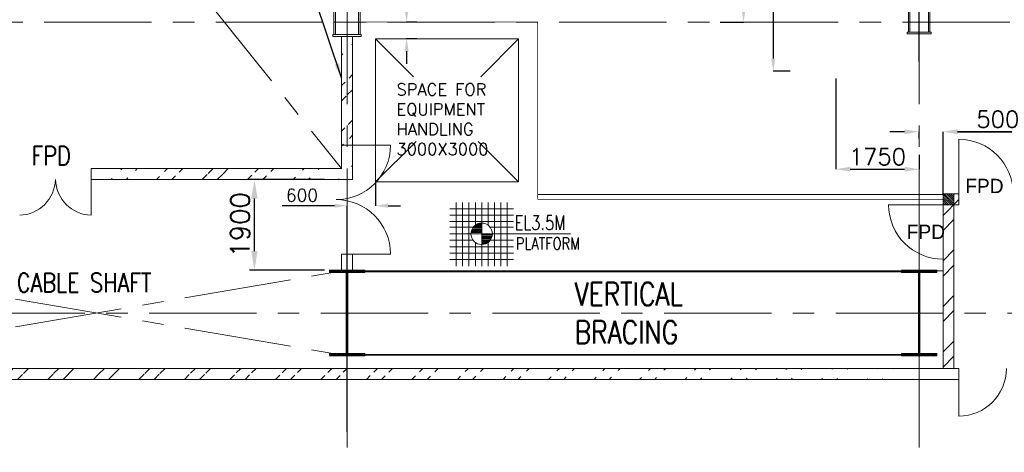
# Model space of a CAD drawing. Header units: inches. Extents: x 0 to 1545919, y 0 to 23143738.
# Tile 10 of 197: x 57925 to 78576, y 136219 to 145286. Entities that reach past the tile are written whole.
import ezdxf

# ---------------------------------------------------------------- set-up
doc = ezdxf.new("R2010")
doc.units = ezdxf.units.IN
doc.header["$LTSCALE"] = 1800
doc.header["$MEASUREMENT"] = 0
for name, pattern in [('CENTER', [2, 1.25, -0.25, 0.25, -0.25]), ('CENTER2', [1.125, 0.75, -0.125, 0.125, -0.125]), ('HIDDEN', [0.375, 0.25, -0.125])]:
    doc.linetypes.add(name, pattern=pattern)
doc.layers.get('0').update_dxf_attribs({"color": 253, "lineweight": 5})
doc.layers.get('Defpoints').update_dxf_attribs({"lineweight": 18})
for name, color, linetype, lineweight in [('AUX COL', 1, 'Continuous', 18), ('BRACING', 1, 'HIDDEN', 18), ('CEN', 8, 'CENTER', 18), ('COL', 1, 'Continuous', 18), ('DIM', 4, 'Continuous', 18), ('DOOR', 235, 'Continuous', 13), ('GRID', 251, 'CENTER', 18), ('OPENING', 40, 'Continuous', 18), ('STAIR', 2, 'Continuous', 18), ('STEEL', 231, 'Continuous', 18), ('TEXT', 3, 'Continuous', 18), ('WALL', 6, 'Continuous', 18)]:
    doc.layers.add(name, color=color, linetype=linetype, lineweight=lineweight)
doc.styles.add('HTX11', font='O8111901')
doc.styles.add('ROMANS', font='romans.shx')
doc.linetypes.add('FENCELINE1', pattern='A,0.25,-0.1,[133,ltypeshp.shx,S=0.1,R=0,X=-0.1,Y=0],-0.1,1', length=1.45)
doc.dimstyles.new('DIM100 x2', dxfattribs={"dimscale": 0, "dimtxt": 400, "dimasz": 400, "dimexe": 100, "dimexo": 100, "dimgap": 100, "dimtad": 1, "dimdec": 0, "dimzin": 13, "dimdsep": 46, "dimtxsty": 'ROMANS', "dimblk2": 'OBLIQUE', "dimcen": 100, "dimdle": 100, "dimclrd": 9, "dimclre": 9, "dimclrt": 4, "dimadec": 0, "dimazin": 0, "dimtfac": 1.1, "dimtdec": 0, "dimtix": 1, "dimtmove": 2, "dimatfit": 3, "dimfxl": 1, "dimtolj": 1, "dimtzin": 13, "dimarcsym": 0})
doc.dimstyles.new('USER175', dxfattribs={"dimscale": 175, "dimtxt": 2, "dimasz": 1.75, "dimexe": 0, "dimexo": 0, "dimgap": 0.5, "dimtad": 1, "dimdec": 0, "dimzin": 0, "dimdsep": 46, "dimtxsty": 'ROMANS', "dimcen": 0, "dimclrd": 4, "dimclre": 4, "dimclrt": 4, "dimadec": 0, "dimazin": 0, "dimtfac": 0.09, "dimtdec": 0, "dimtix": 1, "dimtofl": 0, "dimtmove": 0, "dimatfit": 3, "dimfxl": 1, "dimtolj": 1, "dimtzin": 0, "dimarcsym": 0})

# ---------------------------------------------------------------- blocks, each defined once
blk = doc.blocks.new('AUX COLUMNS')
at = {"color": 2, "linetype": 'CENTER2', "ltscale": 0.25}
for p, q in [((-207038, 51715), (-207038, 52315)), ((-207313, 52015), (-206763, 52015))]:
    blk.add_line(p, q, dxfattribs=at)
at = {"color": 2, "linetype": 'CENTER2', "ltscale": 0.15}
for p, q in [((-195038, 51765), (-195038, 52265)), ((-194813, 52015), (-195263, 52015))]:
    blk.add_line(p, q, dxfattribs=at)
at = {"layer": 'AUX COL'}
for p, q in [((-207313, 51751), (-207313, 52279)), ((-207277, 51751), (-207277, 52279)), ((-206799, 51751), (-206799, 52279)), ((-206763, 51751), (-206763, 52279)), ((-195263, 51801), (-195263, 52229)), ((-195235, 51801), (-195235, 52229)), ((-194841, 51801), (-194841, 52229)), ((-194813, 51801), (-194813, 52229))]:
    blk.add_line(p, q, dxfattribs=at)
for points in [[(-207338, 51751), (-206738, 51751), (-206738, 51715), (-207338, 51715)], [(-195288, 51801), (-194788, 51801), (-194788, 51765), (-195288, 51765)]]:
    blk.add_lwpolyline(points, close=True, dxfattribs=at)
at = {"layer": 'GRID'}
blk.add_line((-171538, 52015), (-242038, 52015), dxfattribs=at)
blk = doc.blocks.new('A-ROW COLUMN')
at = {"layer": 'COL'}
h = blk.add_hatch(dxfattribs=at)
h.set_pattern_fill('ANSI31', color=256, scale=200, style=0)
h.set_pattern_definition([(45, (165226.353, 18853.894), (-17.67767, 17.67767), [])])
h.paths.add_polyline_path([(180799, 40890), (181539, 40890), (181539, 40840), (180799, 40840)])
h.paths.add_polyline_path([(181153, 42590), (181185, 42590), (181185, 40890), (181153, 40890)])
h.paths.add_polyline_path([(180799, 42640), (181539, 42640), (181539, 42590), (180799, 42590)])
blk.add_line((181169, 40840), (181169, 42640))
at = {"layer": 'CEN'}
for p, q in [((181169, 40840), (181169, 42640)), ((180977, 41740), (181360, 41740))]:
    blk.add_line(p, q, dxfattribs=at)
at = {"layer": 'COL'}
for points in [[(180799, 42640), (181539, 42640), (181539, 42590), (180799, 42590)], [(181153, 42590), (181185, 42590), (181185, 40890), (181153, 40890)], [(180799, 40890), (181539, 40890), (181539, 40840), (180799, 40840)]]:
    blk.add_lwpolyline(points, close=True, dxfattribs=at)
blk = doc.blocks.new('*D868')
at = {"layer": 'Defpoints', "color": 0, "transparency": 16777216}
for p in [(72615, 149017), (72615, 145237), (73106, 145237)]:
    blk.add_point(p, dxfattribs=at)
at = {"layer": 'DIM', "color": 4, "lineweight": -2, "transparency": 16777216}
for p, q in [((72615, 149017), (73106, 149017)), ((73106, 148711), (73106, 145543)), ((72615, 145237), (73106, 145237))]:
    blk.add_line(p, q, dxfattribs=at)
at = {"layer": 'DIM', "color": 4, "transparency": 16777216}
for points in [[(73055, 148711), (73157, 148711), (73106, 149017)], [(73055, 145543), (73157, 145543), (73106, 145237)]]:
    blk.add_solid(points, dxfattribs=at)
at = {"layer": 'DIM', "color": 4, "transparency": 16777216, "insert": (72844, 147127), "char_height": 350, "attachment_point": 5, "rotation": 90, "style": 'ROMANS'}
blk.add_mtext('\\A1;3780', dxfattribs=at)
blk = doc.blocks.new('*D877')
at = {"layer": 'Defpoints', "color": 0, "transparency": 16777216}
for p in [(73940, 148708), (73730, 144208), (74083, 144208)]:
    blk.add_point(p, dxfattribs=at)
at = {"layer": 'DIM', "color": 4, "lineweight": -2, "transparency": 16777216}
for p, q in [((73940, 148708), (73730, 148708)), ((73730, 148446), (73730, 144471)), ((74083, 144208), (73730, 144208))]:
    blk.add_line(p, q, dxfattribs=at)
at = {"layer": 'DIM', "color": 4, "transparency": 16777216}
for points in [[(73686, 148446), (73774, 148446), (73730, 148708)], [(73686, 144471), (73774, 144471), (73730, 144208)]]:
    blk.add_solid(points, dxfattribs=at)
at = {"layer": 'DIM', "color": 4, "transparency": 16777216, "insert": (73511, 146458), "char_height": 262.5, "attachment_point": 5, "rotation": 90, "style": 'ROMANS'}
blk.add_mtext('\\A1;4500', dxfattribs=at)
blk = doc.blocks.new('*D878')
at = {"layer": 'Defpoints', "color": 0, "transparency": 16777216}
for p in [(75040, 144052), (76790, 142452), (76790, 142152)]:
    blk.add_point(p, dxfattribs=at)
at = {"layer": 'DIM', "color": 4, "lineweight": -2, "transparency": 16777216}
for p, q in [((75040, 144052), (75040, 142152)), ((76790, 142452), (76790, 142152)), ((75346, 142152), (76484, 142152))]:
    blk.add_line(p, q, dxfattribs=at)
at = {"layer": 'DIM', "color": 4, "transparency": 16777216}
for points in [[(75346, 142203), (75346, 142101), (75040, 142152)], [(76484, 142203), (76484, 142101), (76790, 142152)]]:
    blk.add_solid(points, dxfattribs=at)
at = {"layer": 'DIM', "color": 4, "transparency": 16777216, "insert": (75915, 142415), "char_height": 350, "attachment_point": 5, "style": 'ROMANS'}
blk.add_mtext('\\A1;1750', dxfattribs=at)
blk = doc.blocks.new('*D1088')
at = {"layer": 'Defpoints', "color": 0, "transparency": 16777216}
for p in [(79540, 147337), (76790, 146711), (76790, 144410)]:
    blk.add_point(p, dxfattribs=at)
at = {"layer": 'DIM', "color": 4, "lineweight": -2, "transparency": 16777216}
for p, q in [((79540, 147337), (79540, 146711)), ((76790, 144410), (76790, 146711)), ((79234, 146711), (77096, 146711))]:
    blk.add_line(p, q, dxfattribs=at)
at = {"layer": 'DIM', "color": 4, "transparency": 16777216}
for points in [[(77096, 146763), (77096, 146660), (76790, 146711)], [(79234, 146763), (79234, 146660), (79540, 146711)]]:
    blk.add_solid(points, dxfattribs=at)
at = {"layer": 'DIM', "color": 4, "transparency": 16777216, "insert": (78165, 146974), "char_height": 350, "attachment_point": 5, "style": 'ROMANS'}
blk.add_mtext('\\A1;2750', dxfattribs=at)
blk = doc.blocks.new('*D918')
at = {"layer": 'Defpoints', "color": 0, "transparency": 16777216}
for p in [(66040, 145237), (66257, 145237), (66257, 144887)]:
    blk.add_point(p, dxfattribs=at)
at = {"layer": 'DIM', "color": 4, "lineweight": -2, "transparency": 16777216}
for p, q in [((66040, 145500), (66040, 146821)), ((66257, 145237), (66040, 145237)), ((66257, 144887), (66040, 144887)), ((66040, 144625), (66040, 144362))]:
    blk.add_line(p, q, dxfattribs=at)
at = {"layer": 'DIM', "color": 4, "transparency": 16777216}
for points in [[(65996, 145500), (66084, 145500), (66040, 145237)], [(65996, 144625), (66084, 144625), (66040, 144887)]]:
    blk.add_solid(points, dxfattribs=at)
at = {"layer": 'DIM', "color": 4, "transparency": 16777216, "insert": (65821, 146396), "char_height": 262.5, "attachment_point": 5, "rotation": 90, "style": 'ROMANS'}
blk.add_mtext('\\A1;350', dxfattribs=at)
blk = doc.blocks.new('*D1116')
at = {"layer": 'Defpoints', "color": 0, "transparency": 16777216}
for p in [(65390, 141887), (64790, 141387), (64790, 136650)]:
    blk.add_point(p, dxfattribs=at)
at = {"layer": 'DIM', "color": 4, "lineweight": -2, "transparency": 16777216}
for p, q in [((65390, 141887), (65390, 141387)), ((64528, 141387), (63428, 141387)), ((64790, 136650), (64790, 141387)), ((65653, 141387), (65915, 141387))]:
    blk.add_line(p, q, dxfattribs=at)
at = {"layer": 'DIM', "color": 4, "transparency": 16777216}
for points in [[(64528, 141431), (64528, 141343), (64790, 141387)], [(65653, 141431), (65653, 141343), (65390, 141387)]]:
    blk.add_solid(points, dxfattribs=at)
at = {"layer": 'DIM', "color": 4, "transparency": 16777216, "insert": (63846, 141606), "char_height": 262.5, "attachment_point": 5, "style": 'ROMANS'}
blk.add_mtext('\\A1;600', dxfattribs=at)
blk = doc.blocks.new('*D982')
at = {"layer": 'Defpoints', "color": 0, "transparency": 16777216}
for p in [(77290, 142938), (76790, 142797), (77290, 142797)]:
    blk.add_point(p, dxfattribs=at)
at = {"layer": 'DIM', "color": 4, "lineweight": -2, "transparency": 16777216}
for p, q in [((76484, 142938), (76178, 142938)), ((76790, 142797), (76790, 142938)), ((77290, 142797), (77290, 142938)), ((77596, 142938), (78978, 142938))]:
    blk.add_line(p, q, dxfattribs=at)
at = {"layer": 'DIM', "color": 4, "transparency": 16777216}
for points in [[(76484, 142989), (76484, 142887), (76790, 142938)], [(77596, 142989), (77596, 142887), (77290, 142938)]]:
    blk.add_solid(points, dxfattribs=at)
at = {"layer": 'DIM', "color": 4, "transparency": 16777216, "insert": (78440, 143200), "char_height": 350, "attachment_point": 5, "style": 'ROMANS'}
blk.add_mtext('\\A1;500', dxfattribs=at)
blk = doc.blocks.new('*D983')
at = {"layer": 'Defpoints', "color": 0, "transparency": 16777216}
for p in [(77290, 142938), (77290, 141637), (83290, 141637)]:
    blk.add_point(p, dxfattribs=at)
at = {"layer": 'DIM', "color": 4, "lineweight": -2, "transparency": 16777216}
for p, q in [((77290, 141637), (77290, 142938)), ((82984, 142938), (77596, 142938)), ((83290, 141637), (83290, 142938))]:
    blk.add_line(p, q, dxfattribs=at)
at = {"layer": 'DIM', "color": 4, "transparency": 16777216}
for points in [[(77596, 142989), (77596, 142887), (77290, 142938)], [(82984, 142989), (82984, 142887), (83290, 142938)]]:
    blk.add_solid(points, dxfattribs=at)
at = {"layer": 'DIM', "color": 4, "transparency": 16777216, "insert": (80290, 143200), "char_height": 350, "attachment_point": 5, "style": 'ROMANS'}
blk.add_mtext('\\A1;6000', dxfattribs=at)
blk = doc.blocks.new('A$C23722B17')
at = {"flags": 128}
for points in [[(-533, 658), (-533, -676)], [(-400, 658), (-400, -676)], [(-267, 658), (-267, -676)], [(-267, 658), (-267, -676)], [(-133, 658), (-133, 181)], [(0, 658), (0, -676)], [(0, 658), (0, -676)], [(133, 658), (133, 181)], [(133, 658), (133, 181)], [(267, 658), (267, -676)], [(400, 658), (400, -676)], [(533, 658), (533, -676)], [(-667, 524), (667, 524)], [(-667, 391), (667, 391)], [(-667, 258), (667, 258)], [(0, 0), (0, 264)], [(-667, 142), (-174, 142)], [(-667, 0), (667, 0)], [(-265, 0), (0, 0)], [(-225, 2), (0, 2)], [(-224, 25), (0, 25)], [(-220, 47), (0, 47)], [(-214, 70), (0, 70)], [(-205, 92), (0, 92)], [(-194, 115), (0, 115)], [(-178, 137), (0, 137)], [(-158, 160), (0, 160)], [(-132, 182), (0, 182)], [(-93, 205), (0, 205)], [(1864, 0), (0, 0)], [(0, 0), (0, -261)], [(174, 142), (667, 142)], [(-667, -133), (-181, -133)], [(-133, -181), (-133, -676)], [(225, -2), (0, -2)], [(224, -25), (0, -25)], [(220, -47), (0, -47)], [(214, -70), (0, -70)], [(205, -92), (0, -92)], [(194, -115), (0, -115)], [(178, -137), (0, -137)], [(158, -160), (0, -160)], [(132, -182), (0, -182)], [(93, -205), (0, -205)], [(133, -181), (133, -676)], [(133, -181), (133, -676)], [(181, -133), (667, -133)], [(-667, -276), (667, -276)], [(-667, -409), (667, -409)], [(-667, -542), (667, -542)]]:
    blk.add_lwpolyline(points, dxfattribs=at)
for points in [[(0, 225, 0.414246), (-225, 0)], [(225, 0, 0.414258), (0, 225)], [(0, -225, 0.414246), (225, 0)], [(-225, 0, 0.414221), (0, -225)]]:
    blk.add_lwpolyline(points, format="xyb", dxfattribs=at)
blk = doc.blocks.new('*D1242')
at = {"layer": 'Defpoints', "color": 0, "transparency": 16777216}
for p in [(62848, 141937), (64420, 141937), (64420, 140037)]:
    blk.add_point(p, dxfattribs=at)
at = {"layer": 'DIM', "color": 9, "lineweight": -2, "transparency": 16777216}
for p, q in [((64320, 141937), (62748, 141937)), ((62848, 140437), (62848, 141537)), ((64320, 140037), (62748, 140037))]:
    blk.add_line(p, q, dxfattribs=at)
at = {"layer": 'DIM', "color": 9, "transparency": 16777216}
for points in [[(62781, 141537), (62914, 141537), (62848, 141937)], [(62781, 140437), (62914, 140437), (62848, 140037)]]:
    blk.add_solid(points, dxfattribs=at)
at = {"layer": 'DIM', "color": 4, "transparency": 16777216, "insert": (62547, 140987), "char_height": 400, "attachment_point": 5, "rotation": 90, "style": 'ROMANS'}
blk.add_mtext('\\A1;1900', dxfattribs=at)
blk = doc.blocks.new('_Oblique')
at = {"color": 0, "linetype": 'ByBlock', "lineweight": -2}
blk.add_line((-0.5, -0.5), (0.5, 0.5), dxfattribs=at)

msp = doc.modelspace()

# ---------------------------------------------------------------- hatches: boundary and pattern name
h = msp.add_hatch()
h.set_pattern_fill('ANSI32', color=256, scale=1800, style=0)
edge = h.paths.add_edge_path()
edge.add_line((64905.003, 144937.047), (64905.003, 141937.047))
edge.add_line((64675.003, 144937.047), (64675.003, 142167.047))
h = msp.add_hatch()
h.set_pattern_fill('ANSI32', color=256, scale=1800, style=0)
edge = h.paths.add_edge_path()
edge.add_line((59425.003, 142167.047), (64675.003, 142167.047))
edge.add_line((59425.003, 141937.047), (64905.003, 141937.047))
h = msp.add_hatch()
h.set_pattern_fill('ANSI32', color=256, scale=1800, style=0)
h.set_pattern_definition([(45, (108.2, 1954.5), (-477.297, 477.297), []), (45, (426.4, 1954.5), (-477.297, 477.297), [])])
h.paths.add_polyline_path([(77520.003, 139137.047), (77290.003, 139137.047), (77290.003, 137977.047), (77520.003, 137977.047)])
h.paths.add_polyline_path([(77520.003, 141407.384), (77620.003, 141407.384), (77620.003, 141637.384), (77290.003, 141637.384), (77290.003, 139137.047), (77520.003, 139137.047)])
h = msp.add_hatch()
h.set_pattern_fill('ANSI32', color=256, scale=1800, style=0)
edge = h.paths.add_edge_path()
edge.add_line((41290.003, 137747.047), (77620.003, 137747.047))
edge.add_line((41290.003, 137977.047), (77620.003, 137977.047))
at = {"layer": 'COL'}
h = msp.add_hatch(dxfattribs=at)
h.set_pattern_fill('ANSI31', color=1, scale=250, angle=90, style=0)
h.set_pattern_definition([(135, (232696.306, -11354.803), (-22.097087, -22.097087), [])])
h.paths.add_polyline_path([(77290.003, 141637.384), (77520.003, 141637.384), (77520.003, 141407.384), (77290.003, 141407.384)])

# ---------------------------------------------------------------- linework, layer by layer
at = {"layer": 'BRACING', "const_width": 40}
for points in [[(65160.003, 140012.047), (76420.003, 140012.047)], [(65160.003, 138262.047), (76420.003, 138262.047)]]:
    msp.add_lwpolyline(points, dxfattribs=at)
at = {"layer": 'CEN'}
for p, q in [((43790.003, 168237.047), (64675.003, 142167.047)), ((65390.003, 144887.047), (66184.94, 144092.11)), ((68390.003, 144887.047), (67595.066, 144092.11)), ((66238.253, 142735.297), (65390.003, 141887.047)), ((67541.752, 142735.297), (68390.003, 141887.047)), ((54290.003, 138237.047), (64790.003, 140037.047)), ((54290.003, 140037.047), (64790.003, 138237.047))]:
    msp.add_line(p, q, dxfattribs=at)
at = {"layer": 'DOOR'}
for centre, radius, start, end in [((57903.597, 141958.453), 771.703, 271.5894973, 358.4105027), ((59446.408, 141958.453), 771.703, 181.5894973, 268.4105027), ((77620.003, 137977.047), 1000, 270, 0)]:
    msp.add_arc(centre, radius, start, end, dxfattribs=at)
at = {"layer": 'GRID'}
for p, q in [((64790.003, 121918.052), (64790.003, 211545.947)), ((76790.003, 121918.052), (76790.003, 185637.047)), ((160090.003, 139137.047), (24990.003, 139137.047))]:
    msp.add_line(p, q, dxfattribs=at)
at = {"layer": 'OPENING'}
msp.add_lwpolyline([(65390.003, 144887.047), (68390.003, 144887.047), (68390.003, 141887.047), (65390.003, 141887.047)], close=True, dxfattribs=at)
at = {"layer": 'STEEL', "const_width": 15}
for points in [[(65065.003, 145237.047), (68790.003, 145237.047), (68790.003, 141522.384)], [(77290.003, 141522.384), (68790.003, 141522.384)], [(64790.003, 140022.384), (77290.003, 140022.384)]]:
    msp.add_lwpolyline(points, dxfattribs=at)
at = {"layer": 'STEEL', "linetype": 'FENCELINE1', "ltscale": 0.25}
msp.add_lwpolyline([(77290.003, 141622.384), (68790.003, 141622.384)], dxfattribs=at)
at = {"layer": 'WALL'}
for p, q in [((64675.003, 144937.047), (64675.003, 142167.047)), ((64905.003, 144937.047), (64905.003, 141937.047)), ((59425.003, 142167.047), (64675.003, 142167.047)), ((59425.003, 142167.047), (59425.003, 141187.047)), ((59425.003, 141937.047), (64905.003, 141937.047)), ((77620.003, 141637.384), (77290.003, 141637.384)), ((77290.003, 137977.047), (77290.003, 141637.384)), ((77290.003, 141407.384), (77290.003, 141637.384)), ((77290.003, 141637.384), (77620.003, 141637.384)), ((77520.003, 137977.047), (77520.003, 141637.384)), ((77520.003, 141407.384), (77520.003, 141637.384)), ((77620.003, 141407.384), (77520.003, 141407.384)), ((77520.003, 141407.384), (77620.003, 141407.384)), ((64675.003, 140372.384), (64675.003, 140037.047)), ((64905.003, 140372.384), (64905.003, 140037.047)), ((41290.003, 137977.047), (77620.003, 137977.047)), ((77620.003, 137977.047), (77620.003, 136977.047)), ((41290.003, 137747.047), (77620.003, 137747.047))]:
    msp.add_line(p, q, dxfattribs=at)
at = {"layer": 'WALL', "flags": 128}
for points in [[(77620.003, 141407.384), (77620.003, 142779.127)], [(64675.003, 142655.869), (65701.745, 142655.869)], [(77520.003, 141407.384), (76148.26, 141407.384)], [(64675.003, 140372.384), (65701.745, 140372.384)]]:
    msp.add_lwpolyline(points, dxfattribs=at)
for points in [[(78761.745, 141637.384, 0.414209), (77620.003, 142779.127)], [(64560.003, 141514.127, 0.414209), (65701.745, 142655.869)], [(64560.003, 141514.127, -0.414209), (65701.745, 140372.384)], [(77290.003, 140265.642, -0.414209), (76148.26, 141407.384)]]:
    msp.add_lwpolyline(points, format="xyb", dxfattribs=at)

# ---------------------------------------------------------------- block references
at = {"layer": 'AUX COL'}
msp.add_blockref('AUX COLUMNS', (271827.812, 93222.023), dxfattribs=at)
at = {"layer": 'COL'}
for p in [(-116378.529, 97397.294), (-104378.529, 97397.294)]:
    msp.add_blockref('A-ROW COLUMN', p, dxfattribs=at)
at = {"layer": 'STEEL'}
msp.add_blockref('A$C23722B17', (67615.293, 140798.655), dxfattribs=at)

# ---------------------------------------------------------------- texts
at = {"layer": 'STAIR', "linetype": 'Continuous', "style": 'HTX11'}
for p in [(77757.535, 141651.477), (76530.128, 140689.826)]:
    msp.add_text('FPD', height=300, dxfattribs=at).set_placement(p)
at = {"layer": 'TEXT', "style": 'ROMANS'}
for s, height, width, p in [('FPD', 400, 0.8, (58171.94, 142234.019)), ('EL3.5M', 300, 0.75, (68307.284, 140881.005)), ('PLATFORM', 250, 0.8, (68330.201, 140469.743)), ('CABLE SHAFT', 400, 0.8, (57863.38, 139574.784))]:
    msp.add_text(s, height=height, dxfattribs=dict(at, width=width)).set_placement(p)
at = {"layer": 'TEXT', "insert": (65827.984, 143949.973), "char_height": 250, "attachment_point": 1, "style": 'ROMANS'}
msp.add_mtext_dynamic_manual_height_columns('SPACE FOR EQUIPMENT HANDLING\\P3000X3000', width=2106.1782, gutter_width=1, heights=[0], dxfattribs=at)
at = {"layer": 'TEXT', "insert": (69564.53, 139777.047), "char_height": 480, "width": 2515.41904, "attachment_point": 1, "style": 'ROMANS'}
msp.add_mtext('{\\W0.8;VERTICAL BRACING}', dxfattribs=at)

# ---------------------------------------------------------------- dimensions: what is measured, and where the dimension line sits
at = {"layer": 'DIM'}
for base, p1, p2, dimstyle, override, picture, middle in [((73106.444, 145237.047), (72614.713, 149017.047), (72614.713, 145237.047), 'USER175', {"dimtmove": 0}, '*D868', (72843.944, 147127.047)), ((73730.206, 144208.047), (73940.003, 148708.047), (74083.003, 144208.047), 'USER175', {"dimtxt": 1.5, "dimasz": 1.5, "dimtmove": 0}, '*D877', (73511.456, 146458.047)), ((62847.5, 141937.047), (64420.003, 140037.047), (64420.003, 141937.047), 'DIM100 x2', {"dimscale": 1}, '*D1242', (62547.5, 140987.047))]:
    dim = msp.add_linear_dim(base=base, p1=p1, p2=p2, angle=90, dimstyle=dimstyle, override=override, dxfattribs=at)
    dim.commit()
    dim.dimension.update_dxf_attribs({"geometry": picture, "text_midpoint": middle})
for base, p1, p2, picture, middle in [((76790.003, 146711.479), (79540.003, 147337.047), (76790.003, 144410.067), '*D1088', (78165.003, 146973.979)), ((76790.003, 142152.251), (75040.003, 144052.251), (76790.003, 142452.251), '*D878', (75915.003, 142414.751)), ((77290.003, 142937.627), (83290.003, 141637.384), (77290.003, 141637.384), '*D983', (80290.003, 143200.127))]:
    dim = msp.add_linear_dim(base=base, p1=p1, p2=p2, dimstyle='USER175', override={"dimtmove": 0}, dxfattribs=at)
    dim.commit()
    dim.dimension.update_dxf_attribs({"geometry": picture, "text_midpoint": middle})
dim = msp.add_linear_dim(base=(66040.003, 145237.047), p1=(66257.486, 144887.047), p2=(66257.486, 145237.047), angle=90, dimstyle='USER175', override={"dimtxt": 1.5, "dimasz": 1.5, "dimtmove": 0}, dxfattribs=at)
dim.commit()
dim.dimension.update_dxf_attribs({"geometry": '*D918', "text_midpoint": (66040.003, 146396.219), "dimtype": 160})
for base, p1, p2, override, picture, middle in [((77290.003, 142937.627), (76790.003, 142796.639), (77290.003, 142796.639), {"dimtmove": 0}, '*D982', (78440.003, 142937.627)), ((64790.003, 141387.047), (65390.003, 141887.047), (64790.003, 136649.711), {"dimtxt": 1.5, "dimasz": 1.5, "dimtmove": 0}, '*D1116', (63846.253, 141387.047))]:
    dim = msp.add_linear_dim(base=base, p1=p1, p2=p2, dimstyle='USER175', override=override, dxfattribs=at)
    dim.commit()
    dim.dimension.update_dxf_attribs({"geometry": picture, "text_midpoint": middle, "dimtype": 160})

# ---------------------------------------------------------------- leaders
msp.add_leader([(64675.003, 144069.31), (63422.983, 147780.718)], dimstyle='USER175')

doc.saveas('drawing.dxf')
